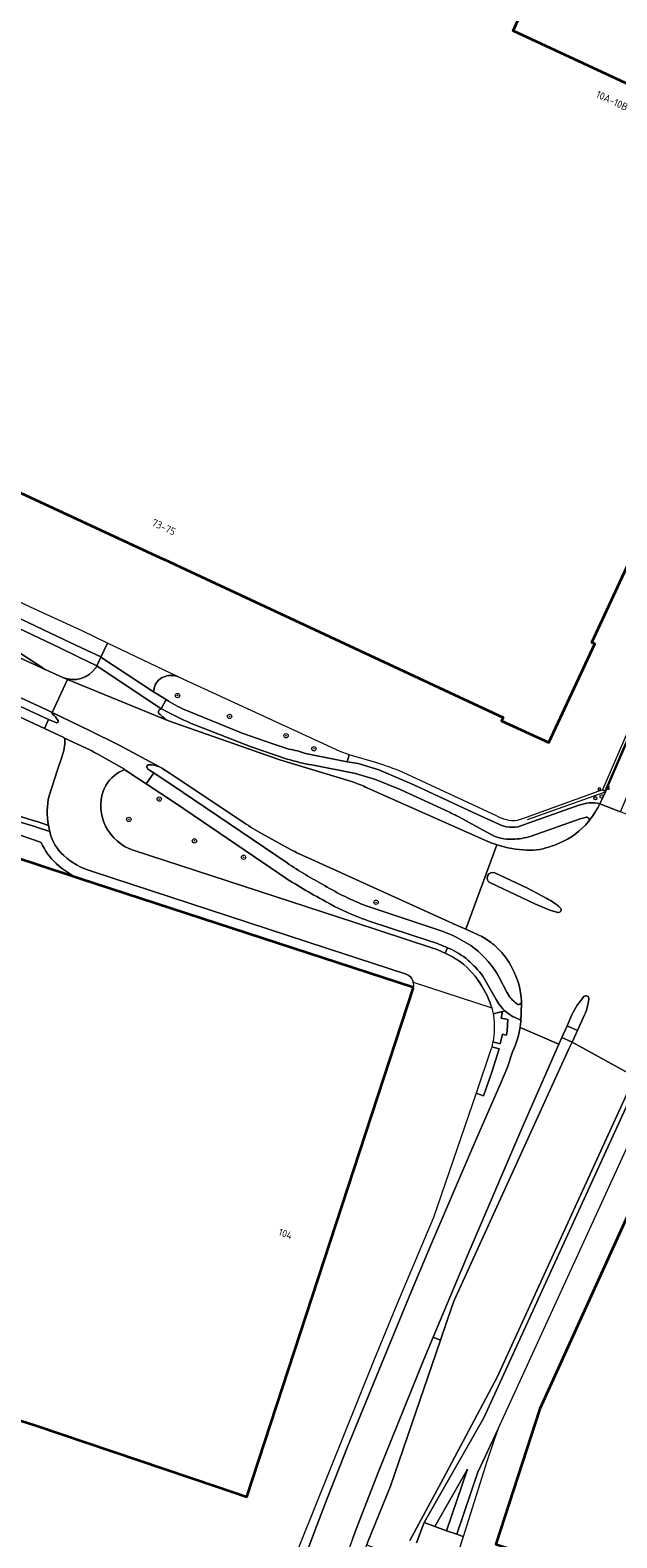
# Model space of a CAD drawing. Extents: x 150256 to 156914, y 461459 to 469481.
# Tile 102 of 256: x 152999 to 153107, y 464392 to 464669. Entities that reach past the tile are written whole.
import ezdxf
from ezdxf.enums import TextEntityAlignment as Align

# ---------------------------------------------------------------- set-up
doc = ezdxf.new("R2010")
doc.units = 0
doc.header["$LTSCALE"] = 0.75
doc.layers.get('0').update_dxf_attribs({"linetype": 'CONTINUOUS'})
for name, color, linetype, lineweight in [('B-RO-BV-GELEIDECONSTRUCTIE-G', 251, 'CONTINUOUS', 18), ('B-RO-GR-BEPLANTING_CULTUUR_BODEMBEDEKKER-GV', 251, 'CONTINUOUS', 18), ('B-RO-GR-BOOM-S', 96, 'CONTINUOUS', 25), ('B-RO-GR-GROENVOORZIENING-GV', 251, 'CONTINUOUS', 18), ('B-RO-GR-HAAG-GV', 251, 'CONTINUOUS', 13), ('B-RO-IE-TERREINAFSCHEIDING_KUNSTMATIG_HEKWERK-G', 251, 'IE-TERREINAFSCHEIDING-KUNSTMATIG', 18), ('B-RO-OG-BEBOUWING-GV', 6, 'CONTINUOUS', 35), ('B-RO-OG-BEBOUWING-T18', 1, 'CONTINUOUS', 18), ('B-RO-OG-TERREIN_CULTUURSCHEIDING-GV', 251, 'CONTINUOUS', 18), ('B-RO-RI-GWA_KOLK-S', 251, 'CONTINUOUS', 25), ('B-RO-VH-VERHARDING_ASFALT-GV', 251, 'CONTINUOUS', 18), ('B-RO-VH-VERHARDING_BETONSTRAATSTEEN-GV', 251, 'CONTINUOUS', 18), ('B-RO-VH-VERHARDING_GESLOTEN-GV', 251, 'CONTINUOUS', 18), ('B-RO-VH-VERHARDING_TEGEL-GV', 251, 'CONTINUOUS', 18), ('B-RO-VW-VERKEERSTEKEN_DRAAGCONSTRUCTIE-S', 251, 'CONTINUOUS', 25), ('B-RO-VW-VRI-S', 251, 'CONTINUOUS', 25)]:
    doc.layers.add(name, color=color, linetype=linetype, lineweight=lineweight)
doc.styles.add('NLCS-ISO', font='NLCS-ISO.ttf')
doc.styles.add('NLCS-ISO-M200-T18', font='NLCS-ISO.ttf', dxfattribs={"height": 360})
doc.linetypes.add('IE-TERREINAFSCHEIDING-KUNSTMATIG', pattern='A,4,[82,NLCS.SHX,S=0.75,R=90,X=0,Y=0],4,-2', length=10)

# ---------------------------------------------------------------- blocks, each defined once
blk = doc.blocks.new('SKL-VRI_PAAL-SO')
at = {"lineweight": 18}
blk.add_circle((0, 0), 1.59, dxfattribs=at)
at = {"lineweight": 18, "style": 'NLCS-ISO'}
blk.add_text('vri', height=1.8, dxfattribs=at).set_placement((-0.1, 0.1), align=Align.MIDDLE_CENTER)
blk = doc.blocks.new('SIE-WEG_PAAL_VERKEERSBORD-SO')
at = {"color": 0, "linetype": 'ByBlock', "lineweight": 18}
blk.add_circle((0, 0), 1.5, dxfattribs=at)
at = {"color": 0, "linetype": 'ByBlock', "lineweight": 18, "style": 'NLCS-ISO'}
blk.add_text('vb', height=1.5, dxfattribs=at).set_placement((0, 0.1), align=Align.MIDDLE_CENTER)
blk = doc.blocks.new('SRI-KOLK-SO')
at = {"color": 0, "linetype": 'ByBlock', "lineweight": 18}
blk.add_lwpolyline([(-1.125, -1.125), (1.125, -1.125), (1.125, 1.125), (-1.125, 1.125)], close=True, dxfattribs=at)
at = {"color": 0, "linetype": 'ByBlock', "lineweight": 18, "style": 'NLCS-ISO'}
blk.add_text('k', height=1.5, dxfattribs=at).set_placement((0, 0), align=Align.MIDDLE_CENTER)
blk = doc.blocks.new('SGR-BOOM_01-SO')
at = {"linetype": 'ByBlock', "lineweight": 18}
h = blk.add_hatch(color=0, dxfattribs=at)
h.dxf.hatch_style = 1
edge = h.paths.add_edge_path()
edge.add_arc((0, 0), 0.25, 0, 360)
at = {"color": 0, "linetype": 'ByBlock', "lineweight": 18}
for radius in [2, 0.25]:
    blk.add_circle((0, 0), radius, dxfattribs=at)

msp = doc.modelspace()

# ---------------------------------------------------------------- linework, layer by layer
at = {"layer": 'B-RO-BV-GELEIDECONSTRUCTIE-G'}
msp.add_lwpolyline([(153161.437, 464649.734), (153161.192, 464649.216), (153138.449, 464602.644), (153121.808, 464568.385), (153120.99, 464566.542), (153104.713, 464528.903), (153104.659, 464528.882)], dxfattribs=at)
at = {"layer": 'B-RO-GR-BEPLANTING_CULTUUR_BODEMBEDEKKER-GV'}
for points in [[(153008.612, 464555.131), (153012.114, 464553.477), (153012.149, 464553.454), (153013.348, 464556.023), (153008.724, 464558.256), (153000, 464562.219), (152930.013, 464595.085), (152927.114, 464604.795), (152923.397, 464606.54), (152921.494, 464602.349)], [(152937.479, 464589.029), (152947.385, 464584.294), (153005.497, 464556.602), (153008.612, 464555.131)]]:
    msp.add_lwpolyline(points, dxfattribs=at)
at = {"layer": 'B-RO-GR-GROENVOORZIENING-GV'}
for points in [[(153110.264, 464476.346), (153108.611, 464472.926), (153084.914, 464421.166), (153075.067, 464402.651), (153068.903, 464391.176)], [(153070.099, 464390.773), (153071.539, 464394.478), (153082.517, 464413.704), (153109.622, 464472.933), (153110.809, 464474.573)]]:
    msp.add_lwpolyline(points, dxfattribs=at)
at = {"layer": 'B-RO-GR-HAAG-GV'}
for points in [[(153110.264, 464476.346), (153108.611, 464472.926), (153084.914, 464421.166), (153075.067, 464402.651), (153068.903, 464391.176)], [(153070.099, 464390.773), (153071.539, 464394.478), (153082.517, 464413.704), (153109.622, 464472.933), (153110.809, 464474.573)]]:
    msp.add_lwpolyline(points, dxfattribs=at)
at = {"layer": 'B-RO-IE-TERREINAFSCHEIDING_KUNSTMATIG_HEKWERK-G'}
msp.add_lwpolyline([(153104.56, 464528.599), (153090.477, 464523.526)], dxfattribs=at)
at = {"layer": 'B-RO-OG-BEBOUWING-GV'}
for points in [[(152983.152, 464684.06), (152947.069, 464606.966), (153000, 464582.409), (153022.316, 464572.056), (153023.675, 464571.425), (153023.686, 464571.42), (153026.853, 464569.943), (153086.032, 464542.347), (153085.751, 464541.744), (153094.444, 464537.747), (153102.9, 464555.874), (153102.338, 464556.136), (153111.106, 464574.997)], [(153134.421, 464646.863), (153087.857, 464668.481), (153089.609, 464672.241)]]:
    msp.add_lwpolyline(points, dxfattribs=at)
for points in [[(153069.573, 464492.786), (153047.42, 464500), (153008.319, 464512.734), (153000, 464515.442), (152991.145, 464518.363), (152989.597, 464513.679), (152973.583, 464464.578), (152960.621, 464424.837), (152965.917, 464423.128), (153000, 464412.399), (153033.406, 464401.137), (153038.955, 464399.213)], [(153109.198, 464451.469), (153092.765, 464415.355), (153084.699, 464390.522), (153109.004, 464382.594), (153112.086, 464392.111), (153145.535, 464381.216), (153162.718, 464434.064)]]:
    msp.add_lwpolyline(points, close=True, dxfattribs=at)
at = {"layer": 'B-RO-OG-TERREIN_CULTUURSCHEIDING-GV'}
for points in [[(153011.196, 464551.437), (153011.419, 464551.81), (153007.872, 464553.526), (153004.585, 464555.117), (152945.239, 464583.352), (152942.835, 464584.46), (152941.724, 464581.996), (152942.533, 464581.622), (152943.996, 464580.89)], [(152961.224, 464569.821), (152967.287, 464569.929), (152989.292, 464559.386), (153001.914, 464551.174), (153005.185, 464549.678)], [(153004.293, 464541.72), (153003.809, 464542.477), (153003.58, 464542.701), (153003.343, 464542.917), (153003.098, 464543.124), (153003.172, 464543.283), (153002.321, 464543.69), (152958.833, 464563.75), (152953.569, 464563.228), (152949.483, 464565.146), (152948.879, 464563.962), (152952.355, 464562.332), (152953.161, 464561.974), (152966.339, 464558.16)], [(152972.262, 464555.979), (153002.556, 464542.004)], [(153001.191, 464519.402), (153000, 464519.801), (152996.415, 464521.029), (152989.382, 464523.439), (152964.858, 464531.443), (152930.518, 464542.826), (152899.269, 464553.034), (152895.97, 464543.122), (152895.734, 464542.312)], [(153005.327, 464538.695), (153001.788, 464540.339), (152971.526, 464554.396)], [(153021.982, 464547.979), (153021.815, 464547.036), (153024.138, 464545.626), (153024.577, 464545.359)], [(153049.759, 464535.758), (153057.358, 464534.192), (153057.744, 464535.464), (153056.121, 464536.099), (153026.6, 464549.702), (153026.356, 464549.818)], [(152902.519, 464542.359), (152903.564, 464545.567), (152903.603, 464545.688), (152909.545, 464543.753), (152909.999, 464545.147), (152984.453, 464520.675), (152982.921, 464515.926), (152987.157, 464514.5), (152989.597, 464513.679), (152991.145, 464518.363), (153000, 464515.442), (153008.319, 464512.734)], [(153002.556, 464542.004), (153003.867, 464541.399)], [(153024.353, 464543.389), (153023.434, 464543.893)], [(153024.6, 464541.715), (153045.007, 464534.556), (153058.202, 464530.591)], [(153028.041, 464543.543), (153038.12, 464539.49), (153043.717, 464537.492), (153046.696, 464536.552)], [(153002.508, 464522.541), (153000.437, 464523.219), (153000.303, 464523.263), (152992.116, 464525.779), (152949.183, 464539.939), (152944.529, 464541.515), (152944.128, 464540.595), (152948.866, 464538.991), (152991.812, 464524.826), (152997.126, 464523.191), (152999.999, 464522.308), (153000.125, 464522.269), (153002.774, 464521.401)], [(152944.529, 464541.515), (152949.183, 464539.939), (152992.116, 464525.779), (153000.303, 464523.263), (153000.437, 464523.219), (153002.508, 464522.541)], [(153046.361, 464534.716), (153039.757, 464536.931), (153029.223, 464541.071)], [(153002.637, 464527.942), (153004.205, 464532.742), (153004.983, 464535.09)], [(153038.439, 464523.022), (153024.699, 464532.194), (153023.336, 464533.022), (153022.904, 464533.258)], [(153076.054, 464524.992), (153067.094, 464529.131), (153062.596, 464530.944), (153058.933, 464532.066), (153050.906, 464533.635)], [(153016.313, 464532.686), (153015.52, 464532.321)], [(153044.933, 464513.629), (153025.867, 464526.584), (153020.466, 464530.162), (153016.758, 464532.642)], [(153020.749, 464532.887), (153021.892, 464532.171), (153027.293, 464528.571), (153046.338, 464515.642)], [(153060.75, 464529.578), (153083.093, 464519.627)], [(153083.599, 464520.95), (153077.886, 464524.086)], [(153101.159, 464523.998), (153100.201, 464523.742), (153091.154, 464520.553)], [(153101.719, 464523.226), (153101.966, 464523.56), (153101.713, 464523.854)], [(153046.959, 464518.118), (153041.757, 464521.009)], [(153018.072, 464517.957), (153058.589, 464504.734), (153073.094, 464500), (153073.721, 464499.796)], [(153082.136, 464502.127), (153079.184, 464503.457), (153077.48, 464504.225), (153050.21, 464516.559)], [(153060.906, 464507.752), (153073, 464503.738)], [(153072.842, 464501.212), (153061.429, 464504.962)], [(153075.389, 464499.071), (153075.791, 464500.072)], [(153080.098, 464500.478), (153080.734, 464499.999)], [(153084.992, 464499.999), (153084.366, 464500.575)], [(153085.301, 464494.612), (153086.723, 464491.872)], [(153088.514, 464489.792), (153088.547, 464489.763), (153088.583, 464489.736), (153088.62, 464489.713), (153088.66, 464489.693), (153088.701, 464489.676), (153088.743, 464489.663), (153088.787, 464489.654), (153088.831, 464489.649), (153088.875, 464489.647), (153088.919, 464489.649), (153088.963, 464489.655), (153089.006, 464489.665), (153089.049, 464489.678), (153089.089, 464489.695), (153089.129, 464489.716), (153089.166, 464489.74), (153089.201, 464489.767), (153089.234, 464489.796), (153089.264, 464489.829), (153089.291, 464489.864), (153089.315, 464489.901), (153089.336, 464489.94), (153089.353, 464489.981), (153089.367, 464490.023), (153089.382, 464490.067), (153089.383, 464490.111), (153089.385, 464490.179)], [(153086.349, 464488.489), (153085.908, 464488.376), (153085.687, 464487.139), (153086.894, 464486.878), (153086.792, 464484.803), (153086.627, 464484.011), (153085.927, 464484.186), (153085.509, 464482.442), (153084.134, 464482.76)], [(153089.268, 464486.394), (153089.274, 464486.413), (153089.287, 464486.45)], [(153083.943, 464481.876), (153085.334, 464481.5), (153083.953, 464477.222), (153082.417, 464472.884), (153081.065, 464473.344), (153073.259, 464450.538), (153066.64, 464434.842), (153062.208, 464424.11), (153046.069, 464383.904), (153039.626, 464365.626), (153036.96, 464366.48), (153024.899, 464325.252), (153012.355, 464271.021), (153009.4, 464271.985), (153009.346, 464271.789), (153007.913, 464266.612), (153007.321, 464264.474)], [(153050.243, 464389.718), (153051.835, 464393.939), (153053.715, 464398.921), (153057.477, 464408.403), (153065.15, 464427.222), (153069.131, 464436.865), (153072.706, 464445.321), (153080.795, 464464.139), (153085.684, 464475.362), (153086.827, 464478.097), (153087.737, 464480.94)]]:
    msp.add_lwpolyline(points, dxfattribs=at)
for points in [[(153005.185, 464549.678, 0.3451912), (153011.196, 464551.437)], [(153023.95, 464549.894, 0.2526383), (153021.982, 464547.979)], [(153026.356, 464549.818, 0.1886905), (153023.95, 464549.894)], [(153024.577, 464545.359, 0.0333908), (153028.041, 464543.543)], [(153004.089, 464541.349, 0.4640937), (153004.293, 464541.72)], [(153023.248, 464543.923, 0.5945177), (153022.818, 464543.096)], [(153022.818, 464543.096, 0.0901386), (153024.6, 464541.715)], [(153023.434, 464543.893, 0.0855316), (153023.248, 464543.923)], [(153029.223, 464541.071, -0.034994), (153024.353, 464543.389)], [(153003.867, 464541.399, 0.2154358), (153004.089, 464541.349)], [(153004.983, 464535.09, 0.1023551), (153005.525, 464538.354)], [(153005.441, 464538.533, 0.0504588), (153005.327, 464538.695)], [(153005.525, 464538.354, 0.0430729), (153005.441, 464538.533)], [(153046.696, 464536.552, -0.0307391), (153049.759, 464535.758)], [(153020.587, 464533.292, 0.2230746), (153020.749, 464532.887)], [(153020.659, 464533.527, 0.1196514), (153020.587, 464533.292)], [(153021.053, 464533.655, 0.1725207), (153020.659, 464533.527)], [(153022.904, 464533.258, 0.1149972), (153021.053, 464533.655)], [(153050.906, 464533.635, -0.0283986), (153046.361, 464534.716)], [(153015.52, 464532.321, 0.1616425), (153012.546, 464528.818)], [(153016.623, 464532.729, 0.2417588), (153016.313, 464532.686)], [(153016.758, 464532.642, 0.1260758), (153016.623, 464532.729)], [(153058.202, 464530.591, -0.0239065), (153060.75, 464529.578)], [(153002.508, 464522.541, -0.1057183), (153002.637, 464527.942)], [(153012.546, 464528.818, 0.2037874), (153013.028, 464522.38)], [(153077.886, 464524.086, 0.0196933), (153076.054, 464524.992)], [(153002.774, 464521.401, -0.0227941), (153002.508, 464522.541)], [(153013.028, 464522.38, 0.1940459), (153018.072, 464517.957)], [(153041.757, 464521.009, -0.029121), (153038.439, 464523.022)], [(153096.339, 464519.25, 0.1115757), (153101.719, 464523.226)], [(153101.713, 464523.854, 0.3144194), (153101.159, 464523.998)], [(153003.908, 464515.54, -0.1065254), (153001.191, 464519.402)], [(153083.093, 464519.627, 0.0221622), (153084.889, 464518.971)], [(153087.773, 464519.999, -0.1396311), (153083.599, 464520.95)], [(153091.154, 464520.553, -0.0733682), (153087.773, 464519.999)], [(153050.21, 464516.559, -0.0150126), (153046.959, 464518.118)], [(153084.889, 464518.971, 0.0647899), (153090.403, 464517.99)], [(153090.403, 464517.99, 0.1035381), (153095.01, 464518.753)], [(153095.01, 464518.753, 0.0231794), (153096.339, 464519.25)], [(153008.319, 464512.734, -0.0888312), (153003.908, 464515.54)], [(153046.338, 464515.642, 0.0218723), (153053.239, 464511.477)], [(153052.802, 464508.908, -0.0249682), (153044.933, 464513.629)], [(153053.239, 464511.477, 0.0437061), (153060.906, 464507.752)], [(153059.041, 464505.858, -0.0358713), (153052.802, 464508.908)], [(153061.429, 464504.962, -0.0141336), (153059.041, 464505.858)], [(153073, 464503.738, -0.0679398), (153080.098, 464500.478)], [(153075.791, 464500.072, 0.0183256), (153072.842, 464501.212)], [(153084.366, 464500.575, 0.0349176), (153082.136, 464502.127)], [(153073.721, 464499.796, -0.0197089), (153075.389, 464499.071)], [(153080.734, 464499.999, -0.1014733), (153085.301, 464494.612)], [(153087.703, 464496.319, 0.082791), (153084.992, 464499.999)], [(153089.385, 464490.179, 0.1160005), (153087.703, 464496.319)], [(153086.723, 464491.872, 0.1268089), (153088.514, 464489.792)], [(153088.941, 464486.935, -0.1002916), (153086.349, 464488.489)], [(153089.287, 464486.45, 0.3018534), (153088.941, 464486.935)], [(153089.151, 464485.422, 0.0154558), (153089.268, 464486.394)], [(153087.737, 464480.94, 0.0767177), (153089.151, 464485.422)], [(153084.134, 464482.76, -0.014517), (153083.943, 464481.876)]]:
    msp.add_lwpolyline(points, format="xyb", dxfattribs=at)
msp.add_lwpolyline([(153038.649, 464330.932), (153039.984, 464330.48), (153042.918, 464340.079), (153046.285, 464350.549), (153049.874, 464360.993), (153053.26, 464370.401), (153057.186, 464380.691), (153060.994, 464390.41), (153061.206, 464390.95), (153065.348, 464401.173), (153074.525, 464427.989), (153073.192, 464428.545), (153071.493, 464424.45), (153063.219, 464404.017), (153059.226, 464393.738), (153058.377, 464391.417), (153055.436, 464383.379), (153051.799, 464372.98), (153048.307, 464362.53), (153044.962, 464352.026), (153041.737, 464341.514)], close=True, dxfattribs=at)
at = {"layer": 'B-RO-VH-VERHARDING_ASFALT-GV'}
for points in [[(152926.434, 464577.992), (152933.804, 464575.521), (152958.833, 464563.75), (153002.321, 464543.69), (153003.172, 464543.283), (153006.002, 464549.343), (153005.185, 464549.678), (153001.914, 464551.174), (152961.224, 464569.821), (152959.038, 464570.856), (152957.815, 464571.426), (152923.484, 464587.424), (152924.761, 464589.871)], [(153058.202, 464530.591), (153045.007, 464534.556), (153024.6, 464541.715), (153006.002, 464549.343), (153003.172, 464543.283)], [(153003.172, 464543.283), (153010.057, 464539.988), (153015.51, 464537.29), (153022.904, 464533.258), (153023.336, 464533.022), (153024.699, 464532.194), (153038.439, 464523.022)], [(153083.093, 464519.627), (153060.75, 464529.578)], [(153113.141, 464513.578), (153115.576, 464519.235), (153116.548, 464521.4), (153113.596, 464522.603), (153113.01, 464522.842), (153110.415, 464523.875), (153110.07, 464524.012), (153107.567, 464525.008), (153107.102, 464525.193), (153103.814, 464526.502), (153103.813, 464526.501)], [(153101.966, 464523.56), (153101.719, 464523.226)], [(153041.757, 464521.009), (153046.959, 464518.118)], [(153050.21, 464516.559), (153077.48, 464504.225), (153079.184, 464503.457), (153084.889, 464518.971)], [(153084.889, 464518.971), (153079.184, 464503.457), (153082.136, 464502.127)], [(153096.055, 464506.526), (153094.641, 464506.962), (153091.871, 464508.14), (153083.693, 464511.955)], [(153084.538, 464513.812), (153090.521, 464510.974), (153094.064, 464509.119)], [(153084.366, 464500.575), (153084.992, 464499.999)], [(153089.385, 464490.179), (153089.383, 464490.111), (153089.382, 464490.067), (153089.38, 464490.023), (153089.379, 464489.98), (153089.378, 464489.939), (153089.287, 464486.45), (153089.274, 464486.413), (153089.268, 464486.394)], [(153089.151, 464485.422), (153096.252, 464482.321), (153096.798, 464483.571), (153097.773, 464485.737), (153098.678, 464487.76)], [(153101.005, 464487.741), (153099.697, 464484.877), (153098.689, 464482.713), (153110.264, 464476.346)], [(153058.377, 464391.417), (153059.226, 464393.738), (153063.219, 464404.017), (153071.493, 464424.45), (153073.192, 464428.545), (153079.613, 464443.849), (153089.494, 464466.849), (153096.252, 464482.321), (153089.151, 464485.422)], [(153087.737, 464480.94), (153086.827, 464478.097), (153085.684, 464475.362), (153080.795, 464464.139), (153072.706, 464445.321), (153069.131, 464436.865), (153065.15, 464427.222), (153057.477, 464408.403), (153053.715, 464398.921), (153051.835, 464393.939), (153050.243, 464389.718)], [(153068.903, 464391.176), (153075.067, 464402.651), (153084.914, 464421.166), (153108.611, 464472.926), (153110.264, 464476.346), (153098.689, 464482.713), (153098.129, 464481.485), (153077.07, 464435.276), (153076.693, 464434.323), (153074.525, 464427.989), (153065.348, 464401.173), (153061.206, 464390.95), (153060.994, 464390.41), (153067.399, 464387.947)], [(153070.838, 464375.016), (153073.913, 464382.897), (153075.632, 464382.343), (153078.743, 464391.949), (153078.533, 464391.968), (153077.53, 464392.341), (153075.659, 464392.965), (153073.472, 464393.752), (153071.539, 464394.478), (153070.099, 464390.773)]]:
    msp.add_lwpolyline(points, dxfattribs=at)
msp.add_lwpolyline([(153001.914, 464551.174), (152989.292, 464559.386), (152967.287, 464569.929), (152961.224, 464569.821)], close=True, dxfattribs=at)
for points in [[(153060.75, 464529.578, 0.0239065), (153058.202, 464530.591)], [(153103.813, 464526.501, -0.0464238), (153101.966, 464523.56)], [(153038.439, 464523.022, 0.029121), (153041.757, 464521.009)], [(153101.719, 464523.226, -0.1115757), (153096.339, 464519.25)], [(153084.889, 464518.971, -0.0221622), (153083.093, 464519.627)], [(153046.959, 464518.118, 0.0150126), (153050.21, 464516.559)], [(153090.403, 464517.99, -0.0647899), (153084.889, 464518.971)], [(153095.01, 464518.753, -0.1035381), (153090.403, 464517.99)], [(153096.339, 464519.25, -0.0231794), (153095.01, 464518.753)], [(153083.693, 464511.955, -0.9881551), (153084.538, 464513.812)], [(153094.064, 464509.119, -0.0512628), (153096.529, 464507.404)], [(153096.529, 464507.404, -0.747081), (153096.055, 464506.526)], [(153082.136, 464502.127, -0.0349176), (153084.366, 464500.575)], [(153084.992, 464499.999, -0.082791), (153087.703, 464496.319)], [(153087.703, 464496.319, -0.1160005), (153089.385, 464490.179)], [(153098.678, 464487.76, -0.067011), (153100.852, 464491.076)], [(153100.852, 464491.076, -0.3430204), (153101.488, 464491.19)], [(153101.757, 464490.602, -0.0768252), (153101.005, 464487.741)], [(153101.488, 464491.19, -0.3418663), (153101.757, 464490.602)], [(153089.268, 464486.394, -0.0154558), (153089.151, 464485.422)], [(153089.151, 464485.422, -0.0767177), (153087.737, 464480.94)]]:
    msp.add_lwpolyline(points, format="xyb", dxfattribs=at)
at = {"layer": 'B-RO-VH-VERHARDING_BETONSTRAATSTEEN-GV'}
for points in [[(153026.356, 464549.818), (153013.348, 464556.023), (153012.149, 464553.454), (153021.815, 464547.036), (153021.982, 464547.979)], [(153023.248, 464543.923), (153011.419, 464551.81), (153011.196, 464551.437)], [(153005.185, 464549.678), (153006.002, 464549.343), (153024.6, 464541.715)], [(153010.092, 464536.414), (153005.441, 464538.533)], [(153004.983, 464535.09), (153004.205, 464532.742), (153002.637, 464527.942)], [(153016.623, 464532.729), (153016.47, 464532.845), (153011.617, 464535.63)], [(153062.808, 464534.012), (153057.744, 464535.464), (153057.358, 464534.192), (153059.413, 464533.885), (153063.218, 464532.729), (153069.638, 464529.961), (153080.556, 464524.888), (153085.149, 464522.797)], [(153015.52, 464532.321), (153016.313, 464532.686)], [(153084.836, 464524.289), (153067.566, 464532.315)], [(153103.813, 464526.501), (153103.814, 464526.502), (153104.25, 464527.392), (153104.833, 464528.696), (153104.878, 464528.796), (153104.659, 464528.882), (153104.447, 464528.966), (153104.305, 464529.056), (153090.259, 464523.993), (153088.62, 464523.402)], [(153089.309, 464522.419), (153090.838, 464523.019), (153099.963, 464526.217)], [(153073.721, 464499.796), (153073.094, 464500), (153058.589, 464504.734), (153018.072, 464517.957)], [(153010.621, 464514.045), (153053.587, 464500), (153068.068, 464495.265)], [(153083.693, 464511.955), (153091.871, 464508.14), (153094.641, 464506.962), (153096.055, 464506.526)], [(153094.064, 464509.119), (153090.521, 464510.974), (153084.538, 464513.812)], [(153075.791, 464500.072), (153075.389, 464499.071)], [(153076.589, 464499.72), (153075.961, 464499.999), (153075.791, 464500.072)], [(153069.531, 464493.737), (153083.936, 464489.005)], [(153085.109, 464489.952), (153084.764, 464490.533), (153082.566, 464494.42)], [(153084.218, 464487.944), (153085.908, 464488.376), (153086.349, 464488.489)], [(153098.678, 464487.76), (153097.773, 464485.737), (153099.697, 464484.877), (153101.005, 464487.741)]]:
    msp.add_lwpolyline(points, dxfattribs=at)
for points in [[(153012.149, 464553.454), (153011.419, 464551.81), (153023.248, 464543.923), (153024.138, 464545.626), (153021.815, 464547.036)], [(153098.689, 464482.713), (153096.798, 464483.571), (153096.252, 464482.321), (153089.494, 464466.849), (153079.613, 464443.849), (153073.192, 464428.545), (153074.525, 464427.989), (153076.693, 464434.323), (153077.07, 464435.276), (153098.129, 464481.485)], [(153077.53, 464392.341), (153078.533, 464391.968), (153078.743, 464391.949), (153083.146, 464405.934), (153085.122, 464411.713), (153081.369, 464403.73)], [(153073.472, 464393.752), (153075.659, 464392.965), (153079.486, 464404.289)]]:
    msp.add_lwpolyline(points, close=True, dxfattribs=at)
for points in [[(153011.196, 464551.437, -0.3451912), (153005.185, 464549.678)], [(153021.982, 464547.979, -0.2526383), (153023.95, 464549.894)], [(153023.95, 464549.894, -0.1886905), (153026.356, 464549.818)], [(153022.818, 464543.096, -0.5945177), (153023.248, 464543.923)], [(153024.6, 464541.715, -0.0901386), (153022.818, 464543.096)], [(153005.525, 464538.354, -0.1023551), (153004.983, 464535.09)], [(153005.441, 464538.533, -0.0430729), (153005.525, 464538.354)], [(153011.617, 464535.63, -0.0221673), (153010.092, 464536.414)], [(153067.566, 464532.315, 0.0212259), (153062.808, 464534.012)], [(153012.546, 464528.818, -0.1616425), (153015.52, 464532.321)], [(153016.313, 464532.686, -0.2417588), (153016.623, 464532.729)], [(153002.637, 464527.942, 0.1057183), (153002.508, 464522.541)], [(153013.028, 464522.38, -0.2037874), (153012.546, 464528.818)], [(153099.963, 464526.217, -0.1548059), (153103.813, 464526.501)], [(153002.508, 464522.541, 0.0227941), (153002.774, 464521.401)], [(153018.072, 464517.957, -0.1940459), (153013.028, 464522.38)], [(153088.62, 464523.402, -0.162016), (153084.836, 464524.289)], [(153085.149, 464522.797, 0.188478), (153089.309, 464522.419)], [(153002.774, 464521.401, 0.1708098), (153005.348, 464517.009)], [(153005.348, 464517.009, 0.1156929), (153010.621, 464514.045)], [(153084.538, 464513.812, 0.9881551), (153083.693, 464511.955)], [(153096.529, 464507.404, 0.0512628), (153094.064, 464509.119)], [(153096.055, 464506.526, 0.747081), (153096.529, 464507.404)], [(153075.389, 464499.071, 0.0197089), (153073.721, 464499.796)], [(153078.208, 464497.448, 0.0359588), (153075.389, 464499.071)], [(153075.389, 464499.071, -0.0359588), (153078.208, 464497.448)], [(153079.916, 464497.445, 0.0825107), (153076.589, 464499.72)], [(153082.134, 464492.999, 0.0985036), (153078.208, 464497.448)], [(153078.208, 464497.448, -0.0985036), (153082.134, 464492.999)], [(153082.566, 464494.42, 0.0748773), (153079.916, 464497.445)], [(153068.068, 464495.265, -0.2571067), (153069.531, 464493.737)], [(153083.792, 464489.449, 0.0625694), (153082.134, 464492.999)], [(153082.134, 464492.999, -0.0625694), (153083.792, 464489.449)], [(153083.936, 464489.005, 0.0094735), (153083.792, 464489.449)], [(153083.792, 464489.449, -0.0094735), (153083.936, 464489.005)], [(153083.936, 464489.005, -0.0210615), (153084.218, 464487.944)], [(153086.349, 464488.489, -0.0632295), (153085.109, 464489.952)], [(153100.852, 464491.076, 0.067011), (153098.678, 464487.76)], [(153101.488, 464491.19, 0.3430204), (153100.852, 464491.076)], [(153101.005, 464487.741, 0.0768252), (153101.757, 464490.602)], [(153101.757, 464490.602, 0.3418663), (153101.488, 464491.19)]]:
    msp.add_lwpolyline(points, format="xyb", dxfattribs=at)
at = {"layer": 'B-RO-VH-VERHARDING_GESLOTEN-GV'}
for points in [[(153161.042, 464649.865), (153138.162, 464602.936), (153121.236, 464568.171), (153104.305, 464529.056), (153104.447, 464528.966), (153104.659, 464528.882), (153104.878, 464528.796), (153121.798, 464567.924), (153136.686, 464598.632), (153138.244, 464601.846), (153151.522, 464629.075), (153161.567, 464649.673), (153161.437, 464649.734), (153161.064, 464649.909), (153161.043, 464649.866)], [(153104.878, 464528.796), (153104.833, 464528.696), (153104.25, 464527.392), (153103.814, 464526.502), (153107.102, 464525.193), (153107.567, 464525.008), (153124.455, 464564.796), (153132.326, 464583.637), (153138.592, 464597.794), (153136.686, 464598.632), (153121.798, 464567.924)]]:
    msp.add_lwpolyline(points, close=True, dxfattribs=at)
at = {"layer": 'B-RO-VH-VERHARDING_TEGEL-GV'}
for points in [[(152933.496, 464590.734), (152926.526, 464593.689), (152922.831, 464595.28), (152922.183, 464593.595), (152935.435, 464587.964), (152939.977, 464585.844), (152942.835, 464584.46), (152945.239, 464583.352), (153004.585, 464555.117), (153007.872, 464553.526), (153011.419, 464551.81), (153012.149, 464553.454)], [(153012.149, 464553.454), (153012.114, 464553.477), (153008.612, 464555.131), (153005.497, 464556.602), (152947.385, 464584.294), (152937.479, 464589.029)], [(153001.788, 464540.339), (153002.556, 464542.004), (152972.262, 464555.979)], [(152971.526, 464554.396), (153001.788, 464540.339)], [(153024.577, 464545.359), (153024.138, 464545.626), (153023.248, 464543.923)], [(153003.867, 464541.399), (153002.556, 464542.004), (153001.788, 464540.339), (153005.327, 464538.695)], [(153022.904, 464533.258), (153015.51, 464537.29), (153010.057, 464539.988), (153003.172, 464543.283), (153003.098, 464543.124), (153003.343, 464542.917), (153003.58, 464542.701), (153003.809, 464542.477), (153004.293, 464541.72)], [(153023.434, 464543.893), (153024.353, 464543.389)], [(153046.696, 464536.552), (153043.717, 464537.492), (153038.12, 464539.49), (153028.041, 464543.543)], [(153029.223, 464541.071), (153039.757, 464536.931), (153046.361, 464534.716)], [(153005.441, 464538.533), (153010.092, 464536.414)], [(153011.617, 464535.63), (153016.47, 464532.845), (153016.623, 464532.729)], [(153085.149, 464522.797), (153080.556, 464524.888), (153069.638, 464529.961), (153063.218, 464532.729), (153059.413, 464533.885), (153057.358, 464534.192), (153049.759, 464535.758)], [(153050.906, 464533.635), (153058.933, 464532.066), (153062.596, 464530.944), (153067.094, 464529.131), (153076.054, 464524.992)], [(153016.758, 464532.642), (153020.466, 464530.162), (153021.892, 464532.171), (153020.749, 464532.887)], [(153046.338, 464515.642), (153027.293, 464528.571), (153021.892, 464532.171), (153020.466, 464530.162), (153025.867, 464526.584), (153044.933, 464513.629)], [(153099.963, 464526.217), (153090.838, 464523.019), (153089.309, 464522.419)], [(153002.774, 464521.401), (153000.125, 464522.269), (152999.999, 464522.308), (152997.126, 464523.191), (152996.415, 464521.029), (153000, 464519.801), (153001.191, 464519.402)], [(153077.886, 464524.086), (153083.599, 464520.95)], [(153091.154, 464520.553), (153100.201, 464523.742), (153101.159, 464523.998)], [(153101.713, 464523.854), (153101.966, 464523.56)], [(153068.068, 464495.265), (153053.587, 464500), (153010.621, 464514.045)], [(153008.319, 464512.734), (153047.42, 464500), (153069.573, 464492.786)], [(153073, 464503.738), (153060.906, 464507.752)], [(153061.429, 464504.962), (153072.842, 464501.212)], [(153075.791, 464500.072), (153075.961, 464499.999), (153076.589, 464499.72)], [(153080.734, 464499.999), (153080.098, 464500.478)], [(153086.723, 464491.872), (153085.301, 464494.612)], [(153082.566, 464494.42), (153084.764, 464490.533), (153085.109, 464489.952)], [(153089.287, 464486.45), (153089.378, 464489.939), (153089.379, 464489.98), (153089.38, 464490.023), (153089.382, 464490.067), (153089.367, 464490.023), (153089.353, 464489.981), (153089.336, 464489.94), (153089.315, 464489.901), (153089.291, 464489.864), (153089.264, 464489.829), (153089.234, 464489.796), (153089.201, 464489.767), (153089.166, 464489.74), (153089.129, 464489.716), (153089.089, 464489.695), (153089.049, 464489.678), (153089.006, 464489.665), (153088.963, 464489.655), (153088.919, 464489.649), (153088.875, 464489.647), (153088.831, 464489.649), (153088.787, 464489.654), (153088.743, 464489.663), (153088.701, 464489.676), (153088.66, 464489.693), (153088.62, 464489.713), (153088.583, 464489.736), (153088.547, 464489.763), (153088.514, 464489.792)], [(153084.134, 464482.76), (153085.509, 464482.442), (153085.927, 464484.186), (153086.627, 464484.011), (153086.792, 464484.803), (153086.894, 464486.878), (153085.687, 464487.139), (153085.908, 464488.376), (153084.218, 464487.944)], [(153083.803, 464481.345), (153081.065, 464473.344), (153082.417, 464472.884), (153083.953, 464477.222), (153085.334, 464481.5), (153083.943, 464481.876)], [(153110.809, 464474.573), (153109.622, 464472.933), (153082.517, 464413.704), (153071.539, 464394.478), (153073.472, 464393.752), (153079.486, 464404.289), (153075.659, 464392.965)], [(153075.659, 464392.965), (153077.53, 464392.341), (153081.369, 464403.73), (153085.122, 464411.713), (153111.266, 464468.744), (153111.919, 464470.149)]]:
    msp.add_lwpolyline(points, dxfattribs=at)
for points in [[(153028.041, 464543.543, -0.0333908), (153024.577, 464545.359)], [(153004.293, 464541.72, -0.4640937), (153004.089, 464541.349)], [(153023.248, 464543.923, -0.0855316), (153023.434, 464543.893)], [(153024.353, 464543.389, 0.034994), (153029.223, 464541.071)], [(153004.089, 464541.349, -0.2154358), (153003.867, 464541.399)], [(153005.327, 464538.695, -0.0504588), (153005.441, 464538.533)], [(153010.092, 464536.414, 0.0221673), (153011.617, 464535.63)], [(153049.759, 464535.758, 0.0307391), (153046.696, 464536.552)], [(153020.749, 464532.887, -0.2230746), (153020.587, 464533.292)], [(153020.587, 464533.292, -0.1196514), (153020.659, 464533.527)], [(153020.659, 464533.527, -0.1725207), (153021.053, 464533.655)], [(153021.053, 464533.655, -0.1149972), (153022.904, 464533.258)], [(153046.361, 464534.716, 0.0283986), (153050.906, 464533.635)], [(153016.623, 464532.729, -0.1260758), (153016.758, 464532.642)], [(153076.054, 464524.992, -0.0196933), (153077.886, 464524.086)], [(153103.813, 464526.501, 0.1548059), (153099.963, 464526.217)], [(153101.966, 464523.56, 0.0464238), (153103.813, 464526.501)], [(153089.309, 464522.419, -0.188478), (153085.149, 464522.797)], [(153101.159, 464523.998, -0.3144194), (153101.713, 464523.854)], [(153001.191, 464519.402, 0.1065254), (153003.908, 464515.54)], [(153005.348, 464517.009, -0.1708098), (153002.774, 464521.401)], [(153083.599, 464520.95, 0.1396311), (153087.773, 464519.999)], [(153087.773, 464519.999, 0.0733682), (153091.154, 464520.553)], [(153010.621, 464514.045, -0.1156929), (153005.348, 464517.009)], [(153003.908, 464515.54, 0.0888312), (153008.319, 464512.734)], [(153053.239, 464511.477, -0.0218723), (153046.338, 464515.642)], [(153044.933, 464513.629, 0.0249682), (153052.802, 464508.908)], [(153060.906, 464507.752, -0.0437061), (153053.239, 464511.477)], [(153052.802, 464508.908, 0.0358713), (153059.041, 464505.858)], [(153059.041, 464505.858, 0.0141336), (153061.429, 464504.962)], [(153080.098, 464500.478, 0.0679398), (153073, 464503.738)], [(153072.842, 464501.212, -0.0183256), (153075.791, 464500.072)], [(153076.589, 464499.72, -0.0825107), (153079.916, 464497.445)], [(153079.916, 464497.445, -0.0748773), (153082.566, 464494.42)], [(153085.301, 464494.612, 0.1014733), (153080.734, 464499.999)], [(153069.531, 464493.737, 0.2571067), (153068.068, 464495.265)], [(153069.573, 464492.786, 0.1093775), (153069.531, 464493.737)], [(153088.514, 464489.792, -0.1268089), (153086.723, 464491.872)], [(153085.109, 464489.952, 0.0632295), (153086.349, 464488.489)], [(153084.29, 464487.601, -0.0759584), (153084.134, 464482.76)], [(153084.218, 464487.944, -0.006171), (153084.29, 464487.601)], [(153086.349, 464488.489, 0.1002916), (153088.941, 464486.935)], [(153088.941, 464486.935, -0.3018534), (153089.287, 464486.45)], [(153083.943, 464481.876, -0.0075076), (153083.803, 464481.345)]]:
    msp.add_lwpolyline(points, format="xyb", dxfattribs=at)
msp.add_lwpolyline([(153096.798, 464483.571), (153098.689, 464482.713), (153099.697, 464484.877), (153097.773, 464485.737)], close=True, dxfattribs=at)

# ---------------------------------------------------------------- block references
at = {"layer": 'B-RO-GR-BOOM-S', "xscale": 0.2, "yscale": 0.2, "zscale": 0.2}
for p in [(153026.223, 464546.368), (153035.784, 464542.551), (153046.16, 464538.99), (153051.279, 464536.619), (153022.866, 464527.363), (153017.284, 464523.641), (153029.319, 464519.686), (153038.371, 464516.684), (153062.688, 464508.41)]:
    msp.add_blockref('SGR-BOOM_01-SO', p, dxfattribs=at)
at = {"layer": 'B-RO-RI-GWA_KOLK-S', "xscale": 0.2, "yscale": 0.2, "zscale": 0.2}
for p in [(153103.714, 464529.163), (153105.288, 464529.432)]:
    msp.add_blockref('SRI-KOLK-SO', p, dxfattribs=at)
at = {"layer": 'B-RO-VW-VERKEERSTEKEN_DRAAGCONSTRUCTIE-S', "xscale": 0.2, "yscale": 0.2, "zscale": 0.2}
msp.add_blockref('SIE-WEG_PAAL_VERKEERSBORD-SO', (153102.969, 464527.508), dxfattribs=at)
at = {"layer": 'B-RO-VW-VRI-S', "xscale": 0.2, "yscale": 0.2, "zscale": 0.2}
msp.add_blockref('SKL-VRI_PAAL-SO', (153104.136, 464527.834), dxfattribs=at)

# ---------------------------------------------------------------- texts
at = {"layer": 'B-RO-OG-BEBOUWING-T18', "style": 'NLCS-ISO-M200-T18'}
for s, rotation, p in [('10A-10B', 335.1, (153106.042, 464655.629)), ('73-75', 335.1, (153023.711, 464577.313)), ('104', 341.9, (153046.046, 464447.52))]:
    msp.add_text(s, height=1.35, rotation=rotation, dxfattribs=at).set_placement(p, align=Align.MIDDLE)

doc.saveas('drawing.dxf')
